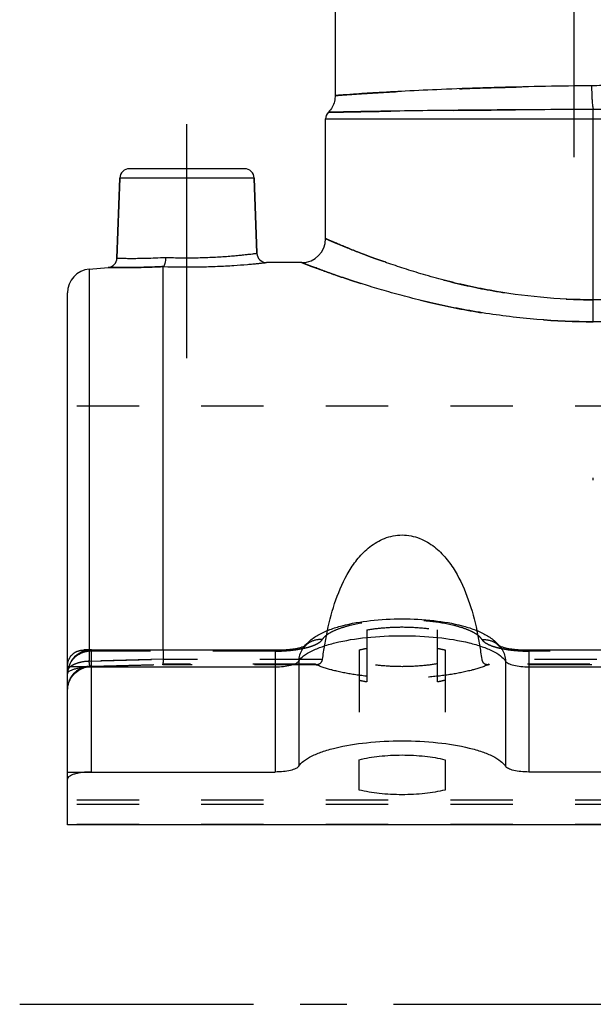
# Model space of a CAD drawing. Header units: millimetres. Extents: x 400 to 600, y 369 to 631.
# Tile 1 of 8: x 400 to 460, y 390 to 493. Entities that reach past the tile are written whole.
import ezdxf

# ---------------------------------------------------------------- set-up
doc = ezdxf.new("R2010")
doc.units = ezdxf.units.MM
doc.header["$LTSCALE"] = 65.185185
doc.linetypes.add('CENTER', pattern=[0.6, 0.375, -0.075, 0.075, -0.075])
doc.linetypes.add('HIDDEN', pattern=[0.2, 0.1, -0.1])
doc.layers.get('0').update_dxf_attribs({"linetype": 'CONTINUOUS'})
for name, color, linetype in [('DEFAULT_2', 8, 'HIDDEN'), ('FASEN', 7, 'CONTINUOUS'), ('FLAECHEN', 7, 'CONTINUOUS'), ('KONST.EL_MIT_GEO', 7, 'CONTINUOUS')]:
    doc.layers.add(name, color=color, linetype=linetype)

msp = doc.modelspace()

# ---------------------------------------------------------------- linework, layer by layer
at = {"color": 7, "linetype": 'Continuous'}
for p, q in [((415, 426.77), (415, 466.83)), ((435.5, 412.14), (435.5, 415.31)), ((444.5, 415.31), (444.5, 412.14))]:
    msp.add_line(p, q, dxfattribs=at)
for points, knots in [([(432.18, 428.8), (432.41, 429.88), (432.99, 432.02), (434.11, 434.57), (435.38, 436.39), (436.6, 437.61), (438.15, 438.54), (440, 438.91), (441.85, 438.54), (443.4, 437.61), (444.62, 436.39), (445.89, 434.57), (447.01, 432.02), (447.59, 429.88), (447.82, 428.8)], [0, 0, 0, 0, 0.1223, 0.242956, 0.303769, 0.366054, 0.431294, 0.499999, 0.568705, 0.633946, 0.696232, 0.757044, 0.8777, 1, 1, 1, 1]), ([(435.5, 415.31), (436.19, 415.48), (437.69, 415.72), (440, 415.84), (442.31, 415.72), (443.81, 415.48), (444.5, 415.31)], [0, 0, 0, 0, 0.235574, 0.5, 0.764426, 1, 1, 1, 1]), ([(444.5, 412.14), (443.81, 411.97), (442.31, 411.73), (440, 411.61), (437.69, 411.73), (436.19, 411.97), (435.5, 412.14)], [0, 0, 0, 0, 0.235574, 0.5, 0.764426, 1, 1, 1, 1])]:
    msp.add_open_spline(points, degree=3, knots=knots, dxfattribs=at)
at = {"layer": 'DEFAULT_2', "color": 8, "linetype": 'HIDDEN'}
for p, q in [((436.3, 428.86), (436.3, 423.43)), ((443.7, 423.43), (443.7, 428.86)), ((415, 426.77), (415, 425.79)), ((435.5, 426.78), (435.5, 415.31)), ((444.5, 426.78), (444.5, 415.31)), ((407.43, 425.03), (414.97, 425.23)), ((430.89, 425.28), (414.96, 425.28)), ((431.09, 425.23), (414.97, 425.23)), ((431.64, 425.79), (415, 425.79)), ((551.64, 425.79), (448.36, 425.79)), ((551.09, 425.23), (448.91, 425.23)), ((550.89, 425.28), (449.11, 425.28))]:
    msp.add_line(p, q, dxfattribs=at)
for centre, radius, start, end in [((431.11, 425.79), 0.557, 246.3105, 252.8647), ((431.1, 425.76), 0.531, 252.9036, 255.236), ((431.1, 425.75), 0.515, 255.2279, 259.6581), ((431.1, 425.73), 0.501, 259.6675, 262.679), ((431.09, 425.72), 0.491, 262.6782, 266.5853), ((431.09, 425.71), 0.482, 266.5885, 270.0111), ((448.91, 425.71), 0.482, 269.9889, 273.4115), ((448.91, 425.72), 0.491, 273.4147, 277.3218), ((448.9, 425.73), 0.501, 277.321, 280.3325), ((448.9, 425.75), 0.515, 280.3419, 284.7721), ((448.9, 425.76), 0.531, 284.764, 287.0964), ((448.89, 425.79), 0.557, 287.1353, 293.6895)]:
    msp.add_arc(centre, radius, start, end, dxfattribs=at)
for points, knots in [([(436.3, 428.86), (436.89, 428.97), (438.12, 429.12), (440, 429.2), (441.88, 429.12), (443.11, 428.97), (443.7, 428.86)], [0, 0, 0, 0, 0.240948, 0.5, 0.759052, 1, 1, 1, 1]), ([(435.5, 426.78), (435.56, 426.79), (435.83, 426.85), (436.1, 426.91), (436.3, 426.95)], [0, 0, 0, 0, 0.241504, 1, 1, 1, 1]), ([(443.7, 426.95), (443.77, 426.93), (444.04, 426.88), (444.3, 426.82), (444.5, 426.78)], [0, 0, 0, 0, 0.258267, 1, 1, 1, 1]), ([(414.97, 425.23), (414.97, 425.23), (414.96, 425.25), (414.96, 425.26), (414.96, 425.28)], [0, 0, 0, 0, 0.276528, 1, 1, 1, 1]), ([(414.97, 425.23), (414.97, 425.23), (414.96, 425.25), (414.96, 425.26), (414.96, 425.28)], [0, 0, 0, 0, 0.276533, 1, 1, 1, 1]), ([(415, 425.79), (415, 425.72), (415, 425.61), (414.99, 425.47), (414.99, 425.39), (414.99, 425.32), (414.98, 425.27), (414.98, 425.25), (414.97, 425.23), (414.97, 425.23)], [0, 0, 0, 0, 0.408678, 0.580494, 0.725905, 0.842209, 0.927357, 0.979787, 1, 1, 1, 1]), ([(449.11, 425.28), (448.55, 425.03), (447.24, 424.61), (445.07, 424.17), (442.61, 423.9), (440, 423.81), (437.39, 423.9), (434.93, 424.17), (432.76, 424.61), (431.45, 425.03), (430.89, 425.28)], [0, 0, 0, 0, 0.100133, 0.220947, 0.356611, 0.5, 0.643389, 0.779053, 0.899867, 1, 1, 1, 1]), ([(431.09, 425.23), (431.04, 425.23), (430.97, 425.24), (430.9, 425.27), (430.89, 425.28)], [0, 0, 0, 0, 0.74195, 1, 1, 1, 1]), ([(431.64, 425.79), (431.62, 425.64), (431.52, 425.41), (431.28, 425.25), (431.15, 425.23), (431.09, 425.23)], [0, 0, 0, 0, 0.561239, 0.788309, 1, 1, 1, 1]), ([(443.7, 425.34), (443.11, 425.23), (441.88, 425.08), (440, 425), (438.12, 425.08), (436.89, 425.23), (436.3, 425.34)], [0, 0, 0, 0, 0.240945, 0.5, 0.759055, 1, 1, 1, 1]), ([(448.91, 425.23), (448.85, 425.23), (448.72, 425.25), (448.48, 425.41), (448.38, 425.64), (448.36, 425.79)], [0, 0, 0, 0, 0.211691, 0.438761, 1, 1, 1, 1]), ([(449.11, 425.28), (449.1, 425.27), (449.03, 425.24), (448.96, 425.23), (448.91, 425.23)], [0, 0, 0, 0, 0.25805, 1, 1, 1, 1]), ([(436.3, 423.43), (436.23, 423.44), (435.96, 423.49), (435.7, 423.55), (435.5, 423.6)], [0, 0, 0, 0, 0.258249, 1, 1, 1, 1]), ([(444.5, 423.6), (444.44, 423.59), (444.17, 423.52), (443.9, 423.47), (443.7, 423.43)], [0, 0, 0, 0, 0.241488, 1, 1, 1, 1])]:
    msp.add_open_spline(points, degree=3, knots=knots, dxfattribs=at)
for points in [[(432.17, 428.8), (431.96, 427.8), (431.78, 426.8), (431.64, 425.79)], [(448.36, 425.79), (448.22, 426.8), (448.04, 427.8), (447.83, 428.8)]]:
    msp.add_open_spline(points, degree=3, dxfattribs=at)
at = {"layer": 'FASEN', "color": 7, "linetype": 'Continuous'}
msp.add_line((407.28, 466.57), (409.26, 466.75), dxfattribs=at)
at = {"layer": 'FLAECHEN', "color": 2, "linetype": 'CENTER'}
for p, q in [((458, 478.25), (458, 615.25)), ((417.5, 457.25), (417.5, 482.05)), ((400, 389.75), (600, 389.75))]:
    msp.add_line(p, q, dxfattribs=at)
at = {"layer": 'FLAECHEN', "color": 7, "linetype": 'Continuous'}
for p, q in [((433, 607.75), (433, 484.7)), ((432, 469.75), (432, 482.25)), ((410.47, 476.08), (410.17, 467.71)), ((424.53, 476.08), (424.81, 468.22)), ((429.5, 467.25), (425.81, 467.25))]:
    msp.add_line(p, q, dxfattribs=at)
at = {"layer": 'FLAECHEN', "color": 8, "linetype": 'HIDDEN'}
msp.add_line((595, 452.25), (405, 452.25), dxfattribs=at)
at = {"layer": 'KONST.EL_MIT_GEO', "color": 7, "linetype": 'Continuous'}
for p, q in [((460, 461.07), (460, 483.24)), ((432, 482.25), (512.81, 482.25)), ((423.53, 477.05), (411.47, 477.05)), ((410.17, 467.71), (410.47, 476.08)), ((424.53, 476.08), (410.47, 476.08)), ((424.81, 468.22), (424.53, 476.08)), ((407.28, 466.57), (407.28, 426.76)), ((405, 408.5), (405, 464.08)), ((527, 463.36), (460, 463.36)), ((527, 461.07), (460, 461.07)), ((407.5, 414.02), (407.5, 426.77)), ((407.5, 426.77), (426.73, 426.77)), ((426.73, 426.77), (426.73, 414.02)), ((453.27, 426.77), (546.73, 426.77)), ((453.27, 426.77), (453.27, 414.02)), ((407.5, 425.01), (426.73, 425.01)), ((429.19, 425.61), (429.19, 414.62)), ((450.81, 425.61), (450.81, 414.62)), ((453.27, 425.01), (546.73, 425.01)), ((407.5, 414.02), (426.73, 414.02)), ((546.73, 414.02), (453.27, 414.02)), ((595, 408.5), (405, 408.5))]:
    msp.add_line(p, q, dxfattribs=at)
at = {"layer": 'KONST.EL_MIT_GEO', "color": 8, "linetype": 'HIDDEN'}
for p, q in [((460, 444.53), (460, 444.75)), ((407.5, 426.77), (406.76, 426.77)), ((407.28, 426.76), (407.28, 425.59)), ((426.73, 426.65), (407.5, 426.65)), ((546.73, 426.65), (453.27, 426.65)), ((407.5, 425.01), (405, 425.01)), ((407.28, 425.59), (415, 425.8)), ((415, 425.8), (407.28, 425.59)), ((407.5, 425.08), (414.96, 425.28)), ((405, 414.02), (407.5, 414.02)), ((595, 411.09), (405, 411.09)), ((595, 410.62), (405, 410.62)), ((595, 408.55), (405, 408.55))]:
    msp.add_line(p, q, dxfattribs=at)
at = {"layer": 'KONST.EL_MIT_GEO', "color": 7, "linetype": 'Continuous'}
msp.add_lwpolyline([(433, 484.7), (433, 484.57), (432.98, 484.41), (432.96, 484.25), (432.92, 484.09), (432.88, 483.93), (432.83, 483.78), (432.76, 483.63), (432.69, 483.49), (432.6, 483.35), (432.51, 483.22), (432.41, 483.09), (432.3, 482.97), (432.29, 482.95)], dxfattribs=at)
at = {"layer": 'KONST.EL_MIT_GEO', "color": 8, "linetype": 'HIDDEN'}
for points in [[(405, 422.53), (405.01, 422.7), (405.02, 422.87), (405.05, 423.03), (405.09, 423.2), (405.14, 423.36), (405.2, 423.52), (405.27, 423.67), (405.36, 423.82), (405.45, 423.96), (405.55, 424.1), (405.66, 424.22), (405.78, 424.35), (405.9, 424.46), (406.04, 424.56), (406.18, 424.66), (406.32, 424.74), (406.48, 424.81), (406.63, 424.88), (406.79, 424.93)], [(406.79, 424.93), (406.96, 424.97), (407.12, 425.01), (407.29, 425.03), (407.43, 425.03)]]:
    msp.add_lwpolyline(points, dxfattribs=at)
at = {"layer": 'KONST.EL_MIT_GEO', "color": 7, "linetype": 'Continuous'}
for centre, radius, start, end in [((465.14, -54.08), 539.83, 90.5651, 90.7581), ((433, 482.25), 1, 135.5846, 180), ((411.47, 476.05), 1, 90, 178), ((423.53, 476.05), 1, 2, 90), ((429.5, 469.75), 2.5, 270, 360), ((425.81, 468.25), 1, 181.9998, 270.0009), ((409.17, 467.74), 1, 274.9991, 358.0001), ((407.5, 464.08), 2.5, 95, 180), ((407.5, 424.27), 2.5, 90, 180)]:
    msp.add_arc(centre, radius, start, end, dxfattribs=at)
at = {"layer": 'KONST.EL_MIT_GEO', "color": 8, "linetype": 'HIDDEN'}
for centre, radius, start, end in [((464.53, -775.97), 1259.22, 90.05976, 90.20628), ((432.72, 424.79), 3.77, 143.7142, 147.5132), ((431.4, 425.63), 2.21, 140.4461, 144.0609), ((427.64, 436.38), 9.65, 281.7878, 282.29), ((432.79, 424.74), 3.86, 140.7209, 143.7095), ((431.41, 425.62), 2.22, 134.7338, 140.4433), ((427.8, 435.66), 8.92, 282.2766, 283.7746), ((452.19, 435.62), 8.88, 255.7669, 257.7211), ((448.59, 425.62), 2.22, 39.5567, 45.2688), ((447.14, 424.68), 3.95, 39.2732, 40.0592), ((447.24, 424.76), 3.82, 32.5131, 39.2892), ((448.6, 425.63), 2.21, 35.9404, 39.5539), ((452.36, 436.38), 9.65, 257.7102, 258.2122), ((406.72, 424.07), 2.7, 77.5242, 81.3203), ((406.69, 423.91), 2.86, 74.0759, 77.5269), ((406.66, 423.82), 2.96, 73.5108, 74.0909), ((426.73, 441.11), 14.35, 270.0003, 270.8967), ((427.54, 436.89), 10.18, 280.8932, 281.7845), ((431.39, 425.63), 2.2, 144.0646, 147.5231), ((448.61, 425.63), 2.2, 32.4769, 35.9368), ((452.46, 436.89), 10.18, 258.2155, 259.107), ((453.27, 441.12), 14.35, 269.1212, 269.9997), ((407.5, 422.48), 2.6, 90.0006, 91.4791)]:
    msp.add_arc(centre, radius, start, end, dxfattribs=at)
for points, knots in [([(433, 484.7), (433.01, 484.7), (433.03, 484.7), (433.07, 484.71), (433.15, 484.71), (433.29, 484.72), (433.5, 484.74), (433.77, 484.76), (434.24, 484.79), (434.98, 484.84), (436.02, 484.91), (437.28, 484.99), (438.74, 485.07), (440.38, 485.16), (442.19, 485.25), (444.89, 485.37), (448.55, 485.5), (453.18, 485.62), (456.37, 485.68), (458, 485.7)], [0, 0, 0, 0, 0.001208, 0.002717, 0.004828, 0.010852, 0.019264, 0.030042, 0.043162, 0.076283, 0.118301, 0.168802, 0.227296, 0.293216, 0.365927, 0.444731, 0.61754, 0.805024, 1, 1, 1, 1]), ([(432.29, 482.95), (432.3, 482.95), (432.34, 482.95), (432.43, 482.95), (432.58, 482.96), (432.9, 482.96), (433.46, 482.97), (434.3, 482.99), (435.36, 483.01), (436.64, 483.03), (438.13, 483.06), (440.48, 483.09), (443.82, 483.14), (448.22, 483.18), (453.02, 483.22), (456.33, 483.23), (458.03, 483.24)], [0, 0, 0, 0, 0.001189, 0.004753, 0.010683, 0.018967, 0.042515, 0.075181, 0.116671, 0.166608, 0.224542, 0.289948, 0.440754, 0.613601, 0.802274, 1, 1, 1, 1]), ([(432, 469.75), (432.01, 469.74), (432.06, 469.73), (432.16, 469.68), (432.33, 469.61), (432.57, 469.5), (432.88, 469.37), (433.42, 469.14), (434.25, 468.8), (435.42, 468.33), (436.82, 467.79), (438.44, 467.21), (440.98, 466.36), (444.57, 465.31), (449.32, 464.26), (454.54, 463.53), (458.16, 463.36), (460, 463.36)], [0, 0, 0, 0, 0.001306, 0.005215, 0.011707, 0.020749, 0.032294, 0.046286, 0.081341, 0.125306, 0.177507, 0.237239, 0.303803, 0.454697, 0.62488, 0.808789, 1, 1, 1, 1]), ([(429.5, 467.25), (429.51, 467.24), (429.57, 467.23), (429.68, 467.18), (429.87, 467.11), (430.14, 467), (430.48, 466.87), (431.09, 466.65), (432.01, 466.31), (433.32, 465.84), (434.88, 465.32), (436.67, 464.74), (439.46, 463.92), (443.38, 462.91), (448.54, 461.91), (454.15, 461.23), (458.03, 461.07), (460, 461.07)], [0, 0, 0, 0, 0.001331, 0.005312, 0.011924, 0.021127, 0.032875, 0.047104, 0.082713, 0.127298, 0.180128, 0.240444, 0.30749, 0.458849, 0.628566, 0.810985, 1, 1, 1, 1]), ([(415, 466.83), (414.24, 466.79), (413.14, 466.75), (411.76, 466.73), (410.91, 466.73), (410.24, 466.73), (409.78, 466.74), (409.51, 466.74), (409.37, 466.74), (409.3, 466.75), (409.26, 466.75)], [0, 0, 0, 0, 0.401616, 0.574146, 0.721888, 0.841061, 0.928546, 0.959644, 0.982013, 1, 1, 1, 1]), ([(415, 466.83), (415, 466.83), (415, 466.83), (415, 466.83), (415, 466.83)], [0, 0, 0, 0, 0.681739, 1, 1, 1, 1]), ([(448.35, 427.86), (448.25, 428.02), (447.93, 428.34), (447.28, 428.72), (446.42, 429.06), (444.95, 429.48), (442.79, 429.82), (440, 429.96), (437.21, 429.82), (435.05, 429.48), (433.58, 429.06), (432.72, 428.72), (432.07, 428.34), (431.75, 428.02), (431.65, 427.86)], [0, 0, 0, 0, 0.032746, 0.075091, 0.127542, 0.189446, 0.335921, 0.5, 0.664079, 0.810554, 0.872458, 0.924909, 0.967254, 1, 1, 1, 1]), ([(426.73, 426.65), (427.3, 426.65), (428.37, 426.71), (429.65, 426.91), (430.51, 427.15), (431.02, 427.36), (431.4, 427.58), (431.59, 427.77), (431.65, 427.86)], [0, 0, 0, 0, 0.328157, 0.621108, 0.744917, 0.849818, 0.93451, 1, 1, 1, 1]), ([(431.65, 427.86), (431.24, 427.88), (430.4, 427.73), (429.75, 427.15), (429.54, 426.82)], [0, 0, 0, 0, 0.506887, 1, 1, 1, 1]), ([(429.91, 427.22), (429.92, 427.23), (429.92, 427.23), (429.93, 427.24), (429.91, 427.23), (429.9, 427.21), (429.84, 427.17), (429.78, 427.12), (429.7, 427.03), (429.62, 426.93), (429.56, 426.86), (429.54, 426.82)], [0, 0, 0, 0, 0.041419, 0.044871, 0.053356, 0.106853, 0.208565, 0.354915, 0.5403, 0.757943, 1, 1, 1, 1]), ([(429.91, 427.22), (429.92, 427.23), (429.92, 427.23), (429.93, 427.24), (429.91, 427.23), (429.9, 427.21), (429.84, 427.17), (429.78, 427.12), (429.7, 427.03), (429.62, 426.93), (429.56, 426.86), (429.54, 426.82)], [0, 0, 0, 0, 0.041419, 0.044871, 0.053356, 0.106853, 0.208565, 0.354915, 0.5403, 0.757943, 1, 1, 1, 1]), ([(429.8, 427.18), (429.82, 427.18), (429.85, 427.2), (429.89, 427.21), (429.91, 427.22)], [0, 0, 0, 0, 0.315482, 1, 1, 1, 1]), ([(448.35, 427.86), (448.76, 427.88), (449.6, 427.73), (450.25, 427.15), (450.46, 426.82)], [0, 0, 0, 0, 0.506887, 1, 1, 1, 1]), ([(448.35, 427.86), (448.41, 427.77), (448.6, 427.58), (448.98, 427.36), (449.49, 427.15), (450.35, 426.91), (451.63, 426.71), (452.7, 426.65), (453.27, 426.65)], [0, 0, 0, 0, 0.06549, 0.150182, 0.255083, 0.378892, 0.671843, 1, 1, 1, 1]), ([(450.46, 426.82), (450.42, 426.88), (450.35, 426.97), (450.26, 427.08), (450.2, 427.14), (450.14, 427.19), (450.12, 427.21), (450.06, 427.24), (450.07, 427.24)], [0, 0, 0, 0, 0.408394, 0.58261, 0.730984, 0.849427, 0.934769, 1, 1, 1, 1]), ([(450.07, 427.24), (450.07, 427.23), (450.11, 427.21), (450.15, 427.2), (450.2, 427.18)], [0, 0, 0, 0, 0.074272, 1, 1, 1, 1]), ([(405, 425.01), (405, 425.28), (405.09, 425.8), (405.53, 426.39), (406.13, 426.71), (406.55, 426.77), (406.76, 426.77)], [0, 0, 0, 0, 0.295013, 0.545271, 0.773382, 1, 1, 1, 1]), ([(407.5, 426.65), (407.18, 426.65), (406.52, 426.53), (405.69, 426.01), (405.13, 425.21), (405, 424.58), (405, 424.27)], [0, 0, 0, 0, 0.255267, 0.507483, 0.755315, 1, 1, 1, 1]), ([(429.46, 426.89), (429.03, 426.81), (428.12, 426.69), (427.21, 426.65), (426.73, 426.65)], [0, 0, 0, 0, 0.48054, 1, 1, 1, 1]), ([(453.27, 426.65), (452.79, 426.65), (451.88, 426.69), (450.97, 426.81), (450.54, 426.89)], [0, 0, 0, 0, 0.519459, 1, 1, 1, 1]), ([(407.28, 425.59), (406.98, 425.58), (406.43, 425.52), (405.79, 425.32), (405.38, 425.1), (405.17, 424.92), (405.03, 424.72), (405, 424.57), (405, 424.5)], [0, 0, 0, 0, 0.330421, 0.617116, 0.736416, 0.838005, 0.923889, 1, 1, 1, 1]), ([(407.5, 425.08), (407.18, 425.08), (406.52, 424.96), (405.69, 424.43), (405.13, 423.64), (405, 423), (405, 422.69)], [0, 0, 0, 0, 0.255276, 0.507485, 0.755309, 1, 1, 1, 1]), ([(407.43, 425.03), (407.41, 425.03), (407.38, 425.06), (407.35, 425.12), (407.32, 425.22), (407.29, 425.37), (407.28, 425.51), (407.28, 425.59)], [0, 0, 0, 0, 0.108859, 0.195445, 0.307955, 0.609638, 1, 1, 1, 1]), ([(407.43, 425.03), (407.44, 425.03), (407.47, 425.04), (407.49, 425.06), (407.5, 425.08)], [0, 0, 0, 0, 0.199315, 1, 1, 1, 1]), ([(407.5, 425.08), (407.49, 425.07), (407.48, 425.05), (407.45, 425.03), (407.43, 425.03)], [0, 0, 0, 0, 0.317832, 1, 1, 1, 1])]:
    msp.add_open_spline(points, degree=3, knots=knots, dxfattribs=at)
at = {"layer": 'KONST.EL_MIT_GEO', "color": 7, "linetype": 'Continuous'}
for points, knots in [([(458, 485.7), (454.81, 485.66), (450.18, 485.56), (444.29, 485.35), (440.55, 485.17), (437.48, 485.01), (435.2, 484.86), (433.79, 484.76), (433.16, 484.71), (433, 484.7)], [0, 0, 0, 0, 0.382458, 0.555268, 0.706783, 0.831197, 0.923716, 0.980736, 1, 1, 1, 1]), ([(462.75, 485.75), (462.5, 485.75), (461.53, 485.75), (460.55, 485.73), (459.82, 485.72)], [0, 0, 0, 0, 0.248421, 1, 1, 1, 1]), ([(459.82, 485.72), (459.82, 485.43), (459.83, 485), (459.85, 484.45), (459.88, 484.08), (459.9, 483.78), (459.93, 483.53), (459.96, 483.36), (459.98, 483.27), (460, 483.24)], [0, 0, 0, 0, 0.355253, 0.51841, 0.664761, 0.789558, 0.888827, 0.959533, 1, 1, 1, 1]), ([(458.03, 483.24), (454.71, 483.22), (449.91, 483.2), (443.82, 483.14), (439.99, 483.09), (436.85, 483.04), (434.52, 483), (433.09, 482.97), (432.45, 482.95), (432.29, 482.95)], [0, 0, 0, 0, 0.386399, 0.559246, 0.710052, 0.833392, 0.924819, 0.981032, 1, 1, 1, 1]), ([(460, 463.36), (458.16, 463.36), (454.54, 463.53), (450.12, 464.15), (446.77, 464.82), (444.44, 465.38), (442.27, 465.98), (440.26, 466.6), (438.44, 467.21), (436.82, 467.79), (435.42, 468.33), (434.39, 468.74), (433.69, 469.03), (433.25, 469.21), (432.88, 469.37), (432.57, 469.5), (432.36, 469.59), (432.22, 469.65), (432.14, 469.69), (432.09, 469.71), (432.04, 469.74), (432.02, 469.74), (432, 469.75), (432, 469.75)], [0, 0, 0, 0, 0.191202, 0.375103, 0.462284, 0.545307, 0.623501, 0.696211, 0.762771, 0.822501, 0.874699, 0.918663, 0.937344, 0.953716, 0.967708, 0.979252, 0.988293, 0.991861, 0.994786, 0.997064, 0.998694, 0.999673, 1, 1, 1, 1]), ([(415.26, 467.79), (415.82, 467.77), (416.96, 467.74), (418.64, 467.75), (420.26, 467.81), (421.53, 467.89), (422.45, 467.96), (423.04, 468.02), (423.55, 468.07), (423.99, 468.12), (424.29, 468.15), (424.49, 468.18), (424.6, 468.19), (424.69, 468.2), (424.75, 468.21), (424.79, 468.21), (424.8, 468.21), (424.81, 468.22)], [0, 0, 0, 0, 0.176266, 0.355729, 0.528451, 0.684938, 0.754388, 0.816685, 0.870975, 0.916502, 0.95262, 0.966983, 0.978808, 0.988053, 0.994681, 0.998667, 1, 1, 1, 1]), ([(410.17, 467.71), (410.18, 467.71), (410.2, 467.71), (410.23, 467.71), (410.29, 467.71), (410.39, 467.7), (410.55, 467.7), (410.75, 467.7), (411.1, 467.69), (411.63, 467.69), (412.37, 467.69), (413.25, 467.7), (414.22, 467.74), (414.91, 467.77), (415.26, 467.79)], [0, 0, 0, 0, 0.004464, 0.010033, 0.017818, 0.039987, 0.07083, 0.110158, 0.157729, 0.27638, 0.423872, 0.596583, 0.790227, 1, 1, 1, 1]), ([(415.26, 467.79), (415.26, 467.58), (415.24, 467.28), (415.13, 466.96), (415.05, 466.85), (415, 466.83)], [0, 0, 0, 0, 0.631693, 0.856891, 1, 1, 1, 1]), ([(415, 466.83), (416.28, 466.79), (418.18, 466.77), (420.64, 466.85), (422.3, 466.94), (423.54, 467.03), (424.37, 467.1), (424.87, 467.15), (425.26, 467.19), (425.54, 467.22), (425.71, 467.24), (425.79, 467.25), (425.81, 467.25)], [0, 0, 0, 0, 0.354407, 0.526535, 0.682923, 0.81509, 0.86972, 0.915614, 0.952081, 0.978556, 0.994616, 1, 1, 1, 1]), ([(460, 461.07), (458.03, 461.07), (454.15, 461.23), (449.4, 461.81), (445.78, 462.45), (443.25, 462.98), (440.87, 463.56), (438.67, 464.15), (436.67, 464.74), (434.88, 465.32), (433.32, 465.84), (432.17, 466.25), (431.39, 466.54), (430.9, 466.72), (430.48, 466.87), (430.14, 467), (429.9, 467.09), (429.75, 467.15), (429.66, 467.19), (429.6, 467.21), (429.54, 467.24), (429.52, 467.24), (429.5, 467.25), (429.5, 467.25)], [0, 0, 0, 0, 0.189008, 0.37142, 0.458236, 0.541154, 0.619481, 0.692521, 0.759565, 0.819879, 0.872707, 0.91729, 0.93626, 0.952898, 0.967126, 0.978873, 0.988077, 0.991709, 0.994688, 0.997009, 0.998669, 0.999667, 1, 1, 1, 1]), ([(409.26, 466.75), (409.27, 466.75), (409.3, 466.75), (409.38, 466.75), (409.51, 466.74), (409.78, 466.74), (410.24, 466.73), (410.91, 466.73), (411.76, 466.73), (413.14, 466.75), (414.24, 466.79), (415, 466.83)], [0, 0, 0, 0, 0.004507, 0.017984, 0.04035, 0.071446, 0.158928, 0.278099, 0.425841, 0.598372, 1, 1, 1, 1]), ([(415, 466.83), (415, 466.83), (415, 466.83), (415, 466.83), (415.01, 466.83)], [0, 0, 0, 0, 0.242171, 1, 1, 1, 1]), ([(429.54, 426.82), (429.76, 427.16), (430.31, 427.77), (431.33, 428.44), (432.47, 428.94), (434.25, 429.49), (436.78, 429.91), (440, 430.08), (443.22, 429.91), (445.75, 429.49), (447.53, 428.94), (448.67, 428.44), (449.69, 427.77), (450.24, 427.16), (450.46, 426.82)], [0, 0, 0, 0, 0.054198, 0.106597, 0.160944, 0.219835, 0.352972, 0.500001, 0.647028, 0.780164, 0.839055, 0.893403, 0.945803, 1, 1, 1, 1]), ([(429.19, 425.61), (429.32, 425.82), (429.74, 426.23), (430.58, 426.72), (431.69, 427.16), (433.59, 427.71), (436.4, 428.15), (440, 428.32), (443.6, 428.15), (446.41, 427.71), (448.31, 427.16), (449.42, 426.72), (450.26, 426.23), (450.68, 425.82), (450.81, 425.61)], [0, 0, 0, 0, 0.032746, 0.075092, 0.127542, 0.189446, 0.335921, 0.5, 0.664079, 0.810554, 0.872458, 0.924908, 0.967254, 1, 1, 1, 1]), ([(426.73, 426.77), (427.24, 426.77), (428.16, 426.81), (429.07, 426.96), (429.47, 427.07)], [0, 0, 0, 0, 0.552996, 1, 1, 1, 1]), ([(429.47, 427.07), (429.5, 427.08), (429.62, 427.11), (429.73, 427.15), (429.8, 427.18)], [0, 0, 0, 0, 0.294633, 1, 1, 1, 1]), ([(450.2, 427.18), (450.22, 427.17), (450.34, 427.13), (450.47, 427.09), (450.57, 427.06)], [0, 0, 0, 0, 0.200085, 1, 1, 1, 1]), ([(450.57, 427.06), (450.96, 426.96), (451.86, 426.81), (452.77, 426.77), (453.27, 426.77)], [0, 0, 0, 0, 0.449464, 1, 1, 1, 1]), ([(429.54, 426.82), (429.43, 426.64), (429.25, 426.25), (429.19, 425.82), (429.19, 425.61)], [0, 0, 0, 0, 0.497697, 1, 1, 1, 1]), ([(450.46, 426.82), (450.57, 426.64), (450.75, 426.25), (450.81, 425.82), (450.81, 425.61)], [0, 0, 0, 0, 0.497697, 1, 1, 1, 1]), ([(405, 424.27), (405, 424.32), (405.05, 424.43), (405.2, 424.57), (405.44, 424.69), (405.75, 424.8), (406.13, 424.89), (406.71, 424.98), (407.18, 425.01), (407.5, 425.01)], [0, 0, 0, 0, 0.055705, 0.12848, 0.225167, 0.346175, 0.488912, 0.649125, 1, 1, 1, 1]), ([(426.73, 425.01), (427.02, 425.01), (427.55, 425.03), (428.28, 425.15), (428.78, 425.3), (429.06, 425.47), (429.16, 425.56), (429.19, 425.61)], [0, 0, 0, 0, 0.328277, 0.621319, 0.849762, 0.934491, 1, 1, 1, 1]), ([(450.81, 425.61), (450.84, 425.56), (450.94, 425.47), (451.22, 425.3), (451.72, 425.15), (452.45, 425.03), (452.98, 425.01), (453.27, 425.01)], [0, 0, 0, 0, 0.065509, 0.150238, 0.378681, 0.671723, 1, 1, 1, 1]), ([(429.19, 414.62), (429.32, 414.83), (429.74, 415.24), (430.58, 415.73), (431.69, 416.18), (433.59, 416.72), (436.4, 417.16), (440, 417.34), (443.6, 417.16), (446.41, 416.72), (448.31, 416.18), (449.42, 415.73), (450.26, 415.24), (450.68, 414.83), (450.81, 414.62)], [0, 0, 0, 0, 0.032746, 0.075092, 0.127542, 0.189446, 0.335921, 0.5, 0.664079, 0.810554, 0.872458, 0.924908, 0.967254, 1, 1, 1, 1]), ([(429.19, 414.62), (429.16, 414.58), (429.06, 414.48), (428.78, 414.32), (428.28, 414.16), (427.55, 414.05), (427.02, 414.02), (426.73, 414.02)], [0, 0, 0, 0, 0.065509, 0.150238, 0.378681, 0.671723, 1, 1, 1, 1]), ([(453.27, 414.02), (452.98, 414.02), (452.45, 414.05), (451.72, 414.16), (451.22, 414.32), (450.94, 414.48), (450.84, 414.58), (450.81, 414.62)], [0, 0, 0, 0, 0.328277, 0.621319, 0.849762, 0.934491, 1, 1, 1, 1]), ([(407.5, 414.02), (407.18, 414.02), (406.71, 414), (406.13, 413.91), (405.75, 413.82), (405.44, 413.71), (405.2, 413.59), (405.05, 413.45), (405, 413.33), (405, 413.28)], [0, 0, 0, 0, 0.350878, 0.511091, 0.653826, 0.774834, 0.871521, 0.944295, 1, 1, 1, 1])]:
    msp.add_open_spline(points, degree=3, knots=knots, dxfattribs=at)
for points in [[(460, 483.24), (459.34, 483.24), (458.69, 483.24), (458.03, 483.24)], [(405.04, 424.69), (405.01, 424.63), (405, 424.56), (405, 424.5)]]:
    msp.add_open_spline(points, degree=3, dxfattribs=at)
at = {"layer": 'KONST.EL_MIT_GEO', "color": 8, "linetype": 'HIDDEN'}
msp.add_open_spline([(406.76, 426.77), (406.88, 426.77), (407.01, 426.76), (407.13, 426.74)], degree=3, dxfattribs=at)

doc.saveas('drawing.dxf')
